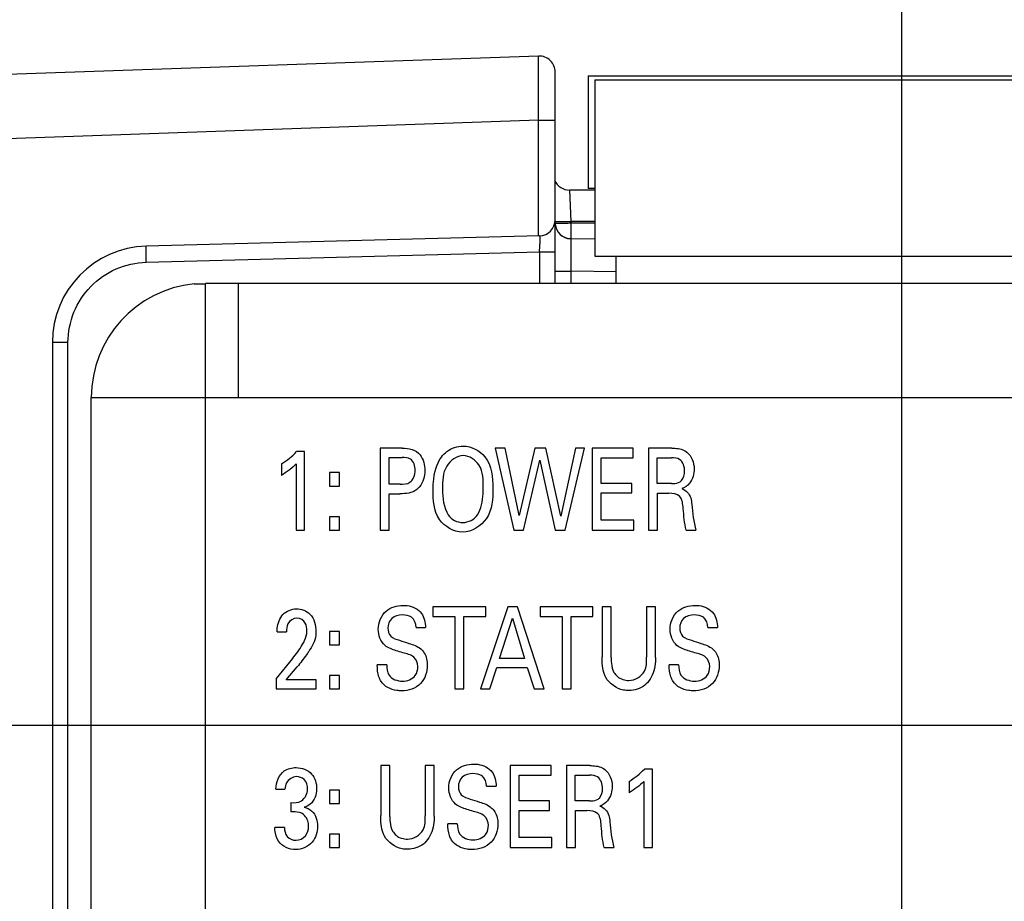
# Model space of a CAD drawing. Header units: inches. Extents: x 0 to 34, y 0 to 22.
# Tile 29 of 59: x 6.4 to 7.6, y 13.9 to 15. Entities that reach past the tile are written whole.
import ezdxf

# ---------------------------------------------------------------- set-up
doc = ezdxf.new("R2010")
doc.units = ezdxf.units.IN
doc.header["$LTSCALE"] = 1.87
doc.header["$MEASUREMENT"] = 0
doc.layers.get('0').update_dxf_attribs({"linetype": 'CONTINUOUS'})
for name, color, linetype in [('ARTWORK', 7, 'CONTINUOUS'), ('DETAIL', 7, 'CONTINUOUS'), ('DIMENSIONS', 7, 'CONTINUOUS')]:
    doc.layers.add(name, color=color, linetype=linetype)
doc.styles.get("Standard").update_dxf_attribs({"font": 'txt', "width": 0.8})
doc.dimstyles.new('DIMSTYLE_1', dxfattribs={"dimtxt": 0.125, "dimasz": 0.18, "dimexe": 0.125, "dimexo": 0.0625, "dimgap": 0.03125, "dimtad": 0, "dimtih": 1, "dimtoh": 1, "dimlfac": 0.5, "dimzin": 4, "dimdsep": 46, "dimtxsty": 'STANDARD', "dimblk": '_FILLED', "dimblk1": '_FILLED', "dimblk2": '_FILLED', "dimcen": 0.09, "dimadec": 0, "dimazin": 0, "dimtp": 0.01, "dimtm": 0.01, "dimtfac": 1, "dimtofl": 0, "dimtmove": 0, "dimatfit": 3, "dimldrblk": '_FILLED', "dimfxl": 1, "dimtolj": 1, "dimtzin": 4, "dimarcsym": 0})
doc.dimstyles.new('DIMSTYLE_2', dxfattribs={"dimtxt": 0.125, "dimasz": 0.18, "dimexe": 0.125, "dimexo": 0.0625, "dimgap": 0.03125, "dimtad": 0, "dimtih": 1, "dimtoh": 1, "dimlfac": 0.5, "dimzin": 4, "dimdsep": 46, "dimtxsty": 'STANDARD', "dimblk": '_FILLED', "dimblk1": '_FILLED', "dimblk2": '_FILLED', "dimcen": 0.09, "dimadec": 0, "dimazin": 0, "dimtp": 0.001, "dimtm": 0.001, "dimtfac": 1, "dimtofl": 0, "dimtmove": 0, "dimatfit": 3, "dimldrblk": '_FILLED', "dimfxl": 1, "dimtolj": 1, "dimtzin": 4, "dimarcsym": 0})
doc.dimstyles.get("Standard").update_dxf_attribs({"dimtxt": 0.125, "dimasz": 0.18, "dimexe": 0.125, "dimexo": 0.0625, "dimgap": 0.09, "dimtad": 0, "dimtih": 1, "dimtoh": 1, "dimdec": 3, "dimzin": 4, "dimdsep": 46, "dimtxsty": 'STANDARD', "dimblk": '_FILLED', "dimblk1": '_FILLED', "dimblk2": '_FILLED', "dimcen": 0.09, "dimadec": 0, "dimazin": 0, "dimtol": 1, "dimtp": 0.01, "dimtm": 0.01, "dimtfac": 1, "dimtdec": 3, "dimtofl": 0, "dimtmove": 0, "dimatfit": 3, "dimldrblk": '_FILLED', "dimfxl": 1, "dimtolj": 1, "dimtzin": 4, "dimarcsym": 0})

# ---------------------------------------------------------------- blocks, each defined once
blk = doc.blocks.new('*D18')
at = {"layer": 'DIMENSIONS', "color": 2, "linetype": 'CONTINUOUS'}
blk.add_line((7.4418, 11.8375), (7.4418, 15.6145), dxfattribs=at)
at = {"layer": 'DIMENSIONS', "color": 2, "linetype": 'CONTINUOUS', "insert": (7.3793, 15.677), "char_height": 0.125, "width": 1.125, "attachment_point": 1, "rotation": 90, "line_spacing_factor": 0.9}
blk.add_mtext('1.29{\\Ftxt.shx;\\W1.000000;\\H0.125000; }[32.7]', dxfattribs=at)
blk = doc.blocks.new('_FILLED')
at = {"color": 0, "linetype": 'BYBLOCK'}
blk.add_solid([(0, 0), (-1, 0.1736), (-1, -0.1736)], dxfattribs=at)
blk = doc.blocks.new('*D19')
at = {"layer": 'DIMENSIONS', "color": 2, "linetype": 'CONTINUOUS'}
for p, q in [((7.8922, 15.4746), (7.8922, 15.6145)), ((8.0667, 15.3109), (7.8922, 15.4746)), ((8.0667, 13.5677), (8.0667, 15.3109))]:
    blk.add_line(p, q, dxfattribs=at)
at = {"layer": 'DIMENSIONS', "color": 2, "linetype": 'CONTINUOUS', "insert": (7.8297, 15.677), "char_height": 0.125, "width": 1.125, "attachment_point": 1, "rotation": 90, "line_spacing_factor": 0.9}
blk.add_mtext('1.60{\\Ftxt.shx;\\W1.000000;\\H0.125000; }[40.7]', dxfattribs=at)
blk = doc.blocks.new('*D20')
at = {"layer": 'DIMENSIONS', "color": 2, "linetype": 'CONTINUOUS'}
for p, q in [((8.4731, 15.4513), (8.4731, 15.6145)), ((8.2518, 15.2836), (8.4731, 15.4513)), ((8.2518, 14.2937), (8.2518, 15.2836))]:
    blk.add_line(p, q, dxfattribs=at)
at = {"layer": 'DIMENSIONS', "color": 2, "linetype": 'CONTINUOUS', "insert": (8.4106, 15.677), "char_height": 0.125, "width": 0.925, "attachment_point": 1, "rotation": 90, "line_spacing_factor": 0.9}
blk.add_mtext('1.69{\\Ftxt.shx;\\W1.000000;\\H0.125000; }[43]', dxfattribs=at)
blk = doc.blocks.new('*D21')
at = {"layer": 'DIMENSIONS', "color": 2, "linetype": 'CONTINUOUS'}
blk.add_line((8.1998, 11.7255), (8.1998, 15.6145), dxfattribs=at)
at = {"layer": 'DIMENSIONS', "color": 2, "linetype": 'CONTINUOUS', "insert": (8.1373, 15.677), "char_height": 0.125, "width": 1.125, "attachment_point": 1, "rotation": 90, "line_spacing_factor": 0.9}
blk.add_mtext('1.67{\\Ftxt.shx;\\W1.000000;\\H0.125000; }[42.3]', dxfattribs=at)
blk = doc.blocks.new('*D22')
at = {"layer": 'DIMENSIONS', "color": 6, "linetype": 'CONTINUOUS'}
blk.add_line((9.5876, 11.3719), (9.5876, 15.6145), dxfattribs=at)
at = {"layer": 'DIMENSIONS', "color": 6, "linetype": 'CONTINUOUS', "insert": (9.5251, 15.677), "char_height": 0.125, "width": 0.925, "attachment_point": 1, "rotation": 90, "line_spacing_factor": 0.9}
blk.add_mtext('2.36{\\Ftxt.shx;\\W1.000000;\\H0.125000; }[60]', dxfattribs=at)
blk = doc.blocks.new('*D23')
at = {"layer": 'DIMENSIONS', "color": 2, "linetype": 'CONTINUOUS'}
blk.add_line((9.8252, 13.8155), (9.8252, 15.6145), dxfattribs=at)
at = {"layer": 'DIMENSIONS', "color": 2, "linetype": 'CONTINUOUS', "insert": (9.7627, 15.677), "char_height": 0.125, "width": 0.925, "attachment_point": 1, "rotation": 90, "line_spacing_factor": 0.9}
blk.add_mtext('2.48{\\Ftxt.shx;\\W1.000000;\\H0.125000; }[63]', dxfattribs=at)
blk = doc.blocks.new('*D24')
at = {"layer": 'DIMENSIONS', "color": 2, "linetype": 'CONTINUOUS'}
blk.add_line((11.6509, 13.5485), (11.6509, 15.6145), dxfattribs=at)
at = {"layer": 'DIMENSIONS', "color": 2, "linetype": 'CONTINUOUS', "insert": (11.5884, 15.677), "char_height": 0.125, "width": 1.125, "attachment_point": 1, "rotation": 90, "line_spacing_factor": 0.9}
blk.add_mtext('3.39{\\Ftxt.shx;\\W1.000000;\\H0.125000; }[86.2]', dxfattribs=at)
blk = doc.blocks.new('*D43')
at = {"layer": 'DIMENSIONS', "color": 2, "linetype": 'CONTINUOUS'}
blk.add_line((8.0641, 14.106), (4.0538, 14.106), dxfattribs=at)
at = {"layer": 'DIMENSIONS', "color": 2, "linetype": 'CONTINUOUS', "insert": (3.9913, 14.1685), "char_height": 0.125, "width": 1.125, "attachment_point": 3, "line_spacing_factor": 0.9}
blk.add_mtext('3.06{\\Ftxt.shx;\\W1.000000;\\H0.125000; }[77.7]', dxfattribs=at)
blk = doc.blocks.new('*D53')
at = {"layer": 'DIMENSIONS', "color": 2, "linetype": 'CONTINUOUS'}
blk.add_line((9.5876, 11.3719), (9.5876, 15.6145), dxfattribs=at)
at = {"layer": 'DIMENSIONS', "color": 2, "linetype": 'CONTINUOUS', "insert": (9.5251, 15.677), "char_height": 0.125, "width": 0.925, "attachment_point": 1, "rotation": 90, "line_spacing_factor": 0.9}
blk.add_mtext('2.36{\\Ftxt.shx;\\W1.000000;\\H0.125000; }[60]', dxfattribs=at)

msp = doc.modelspace()

# ---------------------------------------------------------------- linework, layer by layer
at = {"color": 7, "linetype": 'CONTINUOUS'}
for p, q in [((6.9965, 14.9263), (5.1693, 14.8624)), ((7.0169, 14.648), (7.0169, 14.9066)), ((7.0572, 14.9022), (7.0572, 14.764)), ((7.0572, 14.9022), (12.7775, 14.9022)), ((6.9965, 14.8476), (5.1693, 14.7838)), ((6.9965, 14.706), (6.9965, 14.8476)), ((6.9965, 14.8476), (7.0169, 14.8476)), ((7.0655, 14.762), (7.0345, 14.762)), ((7.0345, 14.762), (7.036, 14.7236)), ((7.0655, 14.764), (7.0572, 14.764)), ((7.0166, 14.7217), (7.0223, 14.7216)), ((7.036, 14.7236), (7.0361, 14.7218)), ((7.0655, 14.7236), (7.036, 14.7236)), ((7.0361, 14.7218), (7.0361, 14.7026)), ((7.0361, 14.7218), (7.0655, 14.7218)), ((6.9977, 14.706), (6.5158, 14.6934)), ((7.0362, 14.7023), (7.036, 14.6948)), ((7.036, 14.6948), (7.0361, 14.6629)), ((7.0659, 14.7018), (7.0362, 14.7023)), ((6.5158, 14.6737), (6.9977, 14.6863)), ((6.9977, 14.6863), (6.9977, 14.648)), ((6.9977, 14.6863), (7.0169, 14.6863)), ((7.0169, 14.6629), (7.0361, 14.6629)), ((7.0361, 14.6629), (7.0361, 14.648)), ((7.092, 14.6619), (7.0361, 14.6629)), ((6.4008, 14.5753), (6.4008, 8.3406)), ((6.4199, 14.5753), (6.4008, 14.5753)), ((6.4199, 8.3406), (6.4199, 14.5753))]:
    msp.add_line(p, q, dxfattribs=at)
at = {"color": 3, "linetype": 'CONTINUOUS'}
for p, q in [((7.0655, 14.897), (7.0655, 14.681)), ((7.0655, 14.897), (12.7261, 14.897)), ((7.0655, 14.681), (12.7261, 14.681)), ((7.0917, 14.648), (7.0917, 14.681)), ((6.5747, 14.6473), (6.5885, 14.6473)), ((6.5885, 14.648), (12.6898, 14.648)), ((6.5885, 8.2686), (6.5885, 14.6473)), ((6.6285, 14.648), (6.6285, 14.508)), ((6.4485, 8.408), (6.4485, 14.508)), ((6.4485, 14.508), (12.8298, 14.508))]:
    msp.add_line(p, q, dxfattribs=at)
at = {"color": 7, "linetype": 'CONTINUOUS'}
for centre, radius, start, end in [((6.9972, 14.9066), 0.0197, 0, 92), ((7.0345, 14.7817), 0.0197, 203.1281, 270), ((6.9972, 14.7257), 0.0197, 271.5, 360), ((7.0366, 14.722), 0.0197, 184.7365, 267.4768), ((7.0218, 15.1285), 0.407, 270.0689, 270.9699), ((7.0187, 15.3718), 0.6484, 270.6627, 271.532), ((7.0178, 15.4157), 0.6941, 270.9045, 271.5118), ((6.3926, 14.703), 0.6054, 358.6765, 359.3687), ((7.0361, 14.7223), 0.0197, 234.9182, 270), ((6.5189, 14.5753), 0.1181, 91.5, 180), ((6.2549, 14.7057), 0.7431, 358.502, 358.7087)]:
    msp.add_arc(centre, radius, start, end, dxfattribs=at)
at = {"color": 3, "linetype": 'CONTINUOUS'}
msp.add_arc((6.5885, 14.508), 0.14, 95.6689, 180, dxfattribs=at)
at = {"color": 7, "linetype": 'CONTINUOUS'}
for points, knots in [([(6.9965, 14.8476), (6.9965, 14.8527), (6.9964, 14.8627), (6.9963, 14.8773), (6.9963, 14.8907), (6.9962, 14.901), (6.9963, 14.9082), (6.9963, 14.9128), (6.9963, 14.9167), (6.9963, 14.92), (6.9964, 14.9226), (6.9964, 14.9243), (6.9964, 14.9253), (6.9965, 14.9258), (6.9965, 14.9261), (6.9965, 14.9263), (6.9965, 14.9263)], [0, 0, 0, 0, 0.194887, 0.382651, 0.555473, 0.706938, 0.772852, 0.831309, 0.881736, 0.9237, 0.956777, 0.980622, 0.989026, 0.995061, 0.998713, 1, 1, 1, 1]), ([(7.0165, 14.7236), (7.0175, 14.7234), (7.0208, 14.7235), (7.024, 14.7234), (7.0262, 14.7235)], [0, 0, 0, 0, 0.316673, 1, 1, 1, 1]), ([(6.9977, 14.706), (6.9978, 14.706), (6.9978, 14.7057), (6.9979, 14.7053), (6.9979, 14.7044), (6.998, 14.7028), (6.998, 14.7), (6.9979, 14.6976), (6.9979, 14.6963)], [0, 0, 0, 0, 0.018054, 0.06906, 0.152909, 0.268332, 0.585748, 1, 1, 1, 1]), ([(6.5158, 14.6737), (6.5157, 14.6762), (6.5156, 14.6798), (6.5156, 14.6845), (6.5156, 14.6874), (6.5156, 14.6898), (6.5156, 14.6917), (6.5158, 14.6926), (6.5157, 14.6934), (6.5158, 14.6934)], [0, 0, 0, 0, 0.381823, 0.555143, 0.70652, 0.830743, 0.922937, 0.979948, 1, 1, 1, 1]), ([(6.4199, 14.5753), (6.4199, 14.5879), (6.4249, 14.6133), (6.4461, 14.6457), (6.4779, 14.6677), (6.5032, 14.6734), (6.5158, 14.6737)], [0, 0, 0, 0, 0.25006, 0.500053, 0.75001, 1, 1, 1, 1])]:
    msp.add_open_spline(points, degree=3, knots=knots, dxfattribs=at)
at = {"layer": 'ARTWORK', "color": 3, "linetype": 'CONTINUOUS'}
for p, q in [((6.7099, 14.4416), (6.7, 14.4416)), ((6.7099, 14.3454), (6.7099, 14.4416)), ((6.8025, 14.4458), (6.8025, 14.3454)), ((6.8294, 14.4458), (6.8025, 14.4458)), ((6.9435, 14.4458), (6.9663, 14.3454)), ((6.9554, 14.4458), (6.9435, 14.4458)), ((6.9727, 14.3632), (6.9554, 14.4458)), ((6.9918, 14.4458), (6.9727, 14.3632)), ((7.0056, 14.4458), (6.9918, 14.4458)), ((7.0237, 14.3625), (7.0056, 14.4458)), ((7.0419, 14.4458), (7.0237, 14.3625)), ((7.029, 14.3454), (7.0528, 14.4458)), ((7.0528, 14.4458), (7.0419, 14.4458)), ((7.0622, 14.4458), (7.0622, 14.3454)), ((7.1125, 14.4458), (7.0622, 14.4458)), ((7.1125, 14.434), (7.1125, 14.4458)), ((7.1312, 14.4458), (7.1312, 14.3454)), ((7.1598, 14.4458), (7.1312, 14.4458)), ((6.8136, 14.4017), (6.8136, 14.4345)), ((6.8136, 14.4345), (6.8292, 14.4345)), ((6.9782, 14.3454), (6.9981, 14.4312)), ((6.9981, 14.4312), (7.0167, 14.3454)), ((7.0733, 14.4027), (7.0733, 14.434)), ((7.0733, 14.434), (7.1125, 14.434)), ((7.1419, 14.4025), (7.1419, 14.4341)), ((7.1419, 14.4341), (7.1595, 14.4341)), ((6.6814, 14.4265), (6.6814, 14.4125)), ((6.6993, 14.4265), (6.6993, 14.3454)), ((6.7402, 14.4159), (6.7402, 14.3995)), ((6.7525, 14.4159), (6.7402, 14.4159)), ((6.7525, 14.3995), (6.7525, 14.4159)), ((6.7402, 14.3995), (6.7525, 14.3995)), ((6.8268, 14.4017), (6.8136, 14.4017)), ((7.1106, 14.4027), (7.0733, 14.4027)), ((7.1106, 14.391), (7.1106, 14.4027)), ((7.1595, 14.4025), (7.1419, 14.4025)), ((6.8136, 14.3454), (6.8136, 14.39)), ((6.8136, 14.39), (6.8266, 14.39)), ((7.0733, 14.3576), (7.0733, 14.391)), ((7.0733, 14.391), (7.1106, 14.391)), ((7.1422, 14.3454), (7.1422, 14.3907)), ((7.1422, 14.3907), (7.1561, 14.3907)), ((6.7402, 14.3618), (6.7402, 14.3454)), ((6.7525, 14.3618), (6.7402, 14.3618)), ((6.7525, 14.3454), (6.7525, 14.3618)), ((7.1134, 14.3576), (7.0733, 14.3576)), ((7.1134, 14.3454), (7.1134, 14.3576)), ((6.6993, 14.3454), (6.7099, 14.3454)), ((6.7402, 14.3454), (6.7525, 14.3454)), ((6.8025, 14.3454), (6.8136, 14.3454)), ((6.9663, 14.3454), (6.9782, 14.3454)), ((7.0167, 14.3454), (7.029, 14.3454)), ((7.0622, 14.3454), (7.1134, 14.3454)), ((7.1312, 14.3454), (7.1422, 14.3454)), ((7.1774, 14.3454), (7.1892, 14.3454)), ((6.8669, 14.2513), (6.8669, 14.2395)), ((6.9317, 14.2513), (6.8669, 14.2513)), ((6.9589, 14.2513), (6.9252, 14.151)), ((6.9317, 14.2395), (6.9317, 14.2513)), ((6.9708, 14.2513), (6.9589, 14.2513)), ((7.0032, 14.151), (6.9708, 14.2513)), ((6.9984, 14.2513), (6.9984, 14.2395)), ((7.0631, 14.2513), (6.9984, 14.2513)), ((7.0631, 14.2395), (7.0631, 14.2513)), ((7.0743, 14.2513), (7.0743, 14.1902)), ((7.0854, 14.2513), (7.0743, 14.2513)), ((7.0854, 14.1892), (7.0854, 14.2513)), ((7.1289, 14.2513), (7.1289, 14.1897)), ((7.1397, 14.2513), (7.1289, 14.2513)), ((7.1397, 14.1895), (7.1397, 14.2513)), ((6.8669, 14.2395), (6.8938, 14.2395)), ((6.8938, 14.2395), (6.8938, 14.151)), ((6.9048, 14.151), (6.9048, 14.2395)), ((6.9048, 14.2395), (6.9317, 14.2395)), ((6.9488, 14.1883), (6.9644, 14.2376)), ((6.9644, 14.2376), (6.9791, 14.1883)), ((6.9984, 14.2395), (7.0253, 14.2395)), ((7.0253, 14.2395), (7.0253, 14.151)), ((7.0363, 14.151), (7.0363, 14.2395)), ((7.0363, 14.2395), (7.0631, 14.2395)), ((6.8465, 14.2263), (6.858, 14.2263)), ((7.2041, 14.2263), (7.2157, 14.2263)), ((6.6762, 14.2209), (6.6878, 14.2209)), ((6.7402, 14.2214), (6.7402, 14.205)), ((6.7525, 14.2214), (6.7402, 14.2214)), ((6.7525, 14.205), (6.7525, 14.2214)), ((6.7402, 14.205), (6.7525, 14.205)), ((6.6952, 14.1883), (6.6751, 14.1636)), ((6.9791, 14.1883), (6.9488, 14.1883)), ((6.6874, 14.1619), (6.7008, 14.1779)), ((6.8105, 14.1803), (6.7989, 14.1803)), ((6.9366, 14.151), (6.9453, 14.1771)), ((6.9453, 14.1771), (6.9825, 14.1771)), ((6.9825, 14.1771), (6.9911, 14.151)), ((7.1681, 14.1803), (7.1566, 14.1803)), ((6.7402, 14.1673), (6.7402, 14.151)), ((6.7525, 14.1673), (6.7402, 14.1673)), ((6.7525, 14.151), (6.7525, 14.1673)), ((6.6751, 14.1636), (6.6751, 14.151)), ((6.7239, 14.1619), (6.6874, 14.1619)), ((6.7239, 14.151), (6.7239, 14.1619)), ((6.6751, 14.151), (6.7239, 14.151)), ((6.7402, 14.151), (6.7525, 14.151)), ((6.8938, 14.151), (6.9048, 14.151)), ((6.9252, 14.151), (6.9366, 14.151)), ((6.9911, 14.151), (7.0032, 14.151)), ((7.0253, 14.151), (7.0363, 14.151)), ((6.8031, 14.0569), (6.8031, 13.9957)), ((6.8142, 14.0569), (6.8031, 14.0569)), ((6.8142, 13.9947), (6.8142, 14.0569)), ((6.8577, 14.0569), (6.8577, 13.9953)), ((6.8685, 14.0569), (6.8577, 14.0569)), ((6.8685, 13.995), (6.8685, 14.0569)), ((6.9617, 14.0569), (6.9617, 13.9565)), ((7.012, 14.0569), (6.9617, 14.0569)), ((7.012, 14.0451), (7.012, 14.0569)), ((7.0307, 14.0569), (7.0307, 13.9565)), ((7.0594, 14.0569), (7.0307, 14.0569)), ((6.9728, 14.0138), (6.9728, 14.0451)), ((6.9728, 14.0451), (7.012, 14.0451)), ((7.0415, 14.0136), (7.0415, 14.0452)), ((7.0415, 14.0452), (7.059, 14.0452)), ((7.136, 14.0527), (7.1261, 14.0527)), ((7.136, 13.9565), (7.136, 14.0527)), ((6.9329, 14.0319), (6.9445, 14.0319)), ((7.1075, 14.0376), (7.1075, 14.0237)), ((7.1254, 14.0376), (7.1254, 13.9565)), ((6.6746, 14.0282), (6.6858, 14.0282)), ((6.7402, 14.027), (6.7402, 14.0106)), ((6.7525, 14.027), (6.7402, 14.027)), ((6.7525, 14.0106), (6.7525, 14.027)), ((6.6928, 14.0116), (6.6928, 14.0003)), ((6.7402, 14.0106), (6.7525, 14.0106)), ((7.0101, 14.0138), (6.9728, 14.0138)), ((7.0101, 14.0021), (7.0101, 14.0138)), ((7.059, 14.0136), (7.0415, 14.0136)), ((6.9728, 13.9687), (6.9728, 14.0021)), ((6.9728, 14.0021), (7.0101, 14.0021)), ((7.0417, 13.9565), (7.0417, 14.0018)), ((7.0417, 14.0018), (7.0557, 14.0018)), ((6.8969, 13.9858), (6.8854, 13.9858)), ((6.6852, 13.9813), (6.6734, 13.9813)), ((6.7402, 13.9729), (6.7402, 13.9565)), ((6.7525, 13.9729), (6.7402, 13.9729)), ((6.7525, 13.9565), (6.7525, 13.9729)), ((7.0129, 13.9687), (6.9728, 13.9687)), ((7.0129, 13.9565), (7.0129, 13.9687)), ((6.7402, 13.9565), (6.7525, 13.9565)), ((6.9617, 13.9565), (7.0129, 13.9565)), ((7.0307, 13.9565), (7.0417, 13.9565)), ((7.0769, 13.9565), (7.0888, 13.9565)), ((7.1254, 13.9565), (7.136, 13.9565))]:
    msp.add_line(p, q, dxfattribs=at)
for points in [[(6.6814, 14.4265), (6.6881, 14.4308), (6.6945, 14.4358), (6.7, 14.4416)], [(6.8294, 14.4458), (6.8371, 14.4458), (6.8466, 14.444), (6.8513, 14.4377)], [(6.8513, 14.4377), (6.8554, 14.4324), (6.8571, 14.425), (6.8571, 14.4182)], [(7.1783, 14.441), (7.1841, 14.4364), (7.1871, 14.428), (7.1871, 14.4206)], [(6.6993, 14.4265), (6.6941, 14.421), (6.6879, 14.4164), (6.6814, 14.4125)], [(6.8571, 14.4182), (6.8571, 14.4114), (6.8551, 14.404), (6.8508, 14.3986)], [(7.1871, 14.4206), (7.1871, 14.4144), (7.1854, 14.4077), (7.1815, 14.4028)], [(6.8788, 14.3957), (6.8788, 14.3849), (6.8801, 14.3731), (6.8859, 14.364)], [(7.1815, 14.4028), (7.1791, 14.3998), (7.1756, 14.3975), (7.172, 14.3963)], [(7.1774, 14.3454), (7.1751, 14.354), (7.1746, 14.3631), (7.1737, 14.372)], [(7.1842, 14.377), (7.1852, 14.3664), (7.1864, 14.3557), (7.1892, 14.3454)], [(6.8859, 14.364), (6.8895, 14.3584), (6.897, 14.3548), (6.9037, 14.3548)], [(6.9037, 14.3548), (6.9104, 14.3548), (6.9178, 14.3585), (6.9215, 14.364)], [(6.6833, 14.242), (6.6874, 14.2464), (6.6939, 14.249), (6.6999, 14.249)], [(6.8531, 14.2434), (6.8566, 14.2386), (6.8577, 14.2322), (6.858, 14.2263)], [(7.2108, 14.2434), (7.2143, 14.2386), (7.2154, 14.2322), (7.2157, 14.2263)], [(6.8084, 14.2042), (6.8029, 14.2088), (6.8001, 14.2168), (6.8001, 14.2239)], [(7.166, 14.2042), (7.1606, 14.2088), (7.1577, 14.2168), (7.1577, 14.2239)], [(6.6952, 14.1883), (6.6995, 14.1936), (6.7036, 14.199), (6.707, 14.2049)], [(6.9396, 14.049), (6.9431, 14.0442), (6.9442, 14.0378), (6.9445, 14.0319)], [(7.0778, 14.0522), (7.0836, 14.0476), (7.0867, 14.0391), (7.0867, 14.0317)], [(7.1075, 14.0376), (7.1142, 14.0419), (7.1206, 14.0469), (7.1261, 14.0527)], [(7.0867, 14.0317), (7.0867, 14.0255), (7.0849, 14.0188), (7.081, 14.0139)], [(7.1254, 14.0376), (7.1202, 14.0321), (7.114, 14.0275), (7.1075, 14.0237)], [(6.8948, 14.0098), (6.8894, 14.0144), (6.8865, 14.0224), (6.8865, 14.0295)], [(7.081, 14.0139), (7.0786, 14.0109), (7.0752, 14.0086), (7.0716, 14.0074)], [(6.7035, 13.9996), (6.7, 14.0004), (6.6964, 14.0004), (6.6928, 14.0003)], [(7.0769, 13.9565), (7.0746, 13.9651), (7.0741, 13.9742), (7.0732, 13.9831)], [(7.0838, 13.9881), (7.0848, 13.9775), (7.0859, 13.9668), (7.0888, 13.9565)], [(6.699, 13.9541), (6.6913, 13.9541), (6.6824, 13.9577), (6.6779, 13.9642)]]:
    msp.add_open_spline(points, degree=3, dxfattribs=at)
for points, knots in [([(6.8775, 14.4349), (6.8794, 14.4375), (6.8865, 14.4451), (6.8972, 14.4484), (6.9043, 14.4484)], [0, 0, 0, 0, 0.31082, 1, 1, 1, 1]), ([(6.9043, 14.4484), (6.9141, 14.4484), (6.9383, 14.4358), (6.9405, 14.4099), (6.9405, 14.3966)], [0, 0, 0, 0, 0.425165, 1, 1, 1, 1]), ([(7.1598, 14.4458), (7.1611, 14.4458), (7.1674, 14.4457), (7.1743, 14.4443), (7.1783, 14.441)], [0, 0, 0, 0, 0.197684, 1, 1, 1, 1]), ([(6.8454, 14.4188), (6.8454, 14.4238), (6.8422, 14.4342), (6.8326, 14.4345), (6.8292, 14.4345)], [0, 0, 0, 0, 0.588904, 1, 1, 1, 1]), ([(6.8672, 14.3949), (6.8672, 14.398), (6.8677, 14.4118), (6.8711, 14.4263), (6.8775, 14.4349)], [0, 0, 0, 0, 0.226062, 1, 1, 1, 1]), ([(6.9044, 14.4367), (6.8963, 14.4367), (6.8788, 14.4241), (6.8788, 14.4053), (6.8788, 14.3957)], [0, 0, 0, 0, 0.456303, 1, 1, 1, 1]), ([(6.9287, 14.3967), (6.9287, 14.4064), (6.929, 14.425), (6.9118, 14.4367), (6.9044, 14.4367)], [0, 0, 0, 0, 0.566642, 1, 1, 1, 1]), ([(7.1755, 14.4178), (7.1755, 14.423), (7.1722, 14.4333), (7.1628, 14.4341), (7.1595, 14.4341)], [0, 0, 0, 0, 0.612098, 1, 1, 1, 1]), ([(6.8268, 14.4017), (6.8309, 14.4017), (6.8416, 14.4021), (6.8454, 14.4134), (6.8454, 14.4188)], [0, 0, 0, 0, 0.43245, 1, 1, 1, 1]), ([(7.17, 14.4048), (7.1706, 14.4052), (7.1742, 14.4084), (7.1755, 14.4137), (7.1755, 14.4178)], [0, 0, 0, 0, 0.139856, 1, 1, 1, 1]), ([(6.8508, 14.3986), (6.8498, 14.3973), (6.8436, 14.3909), (6.8337, 14.39), (6.8266, 14.39)], [0, 0, 0, 0, 0.191042, 1, 1, 1, 1]), ([(6.9034, 14.343), (6.8926, 14.343), (6.8684, 14.3572), (6.8672, 14.3825), (6.8672, 14.3949)], [0, 0, 0, 0, 0.46588, 1, 1, 1, 1]), ([(6.9405, 14.3966), (6.9405, 14.384), (6.9391, 14.3583), (6.9146, 14.343), (6.9034, 14.343)], [0, 0, 0, 0, 0.52728, 1, 1, 1, 1]), ([(6.9215, 14.364), (6.9264, 14.3716), (6.9283, 14.3834), (6.9287, 14.3945), (6.9287, 14.3967)], [0, 0, 0, 0, 0.804385, 1, 1, 1, 1]), ([(7.1595, 14.4025), (7.1601, 14.4025), (7.1636, 14.4026), (7.1676, 14.403), (7.17, 14.4048)], [0, 0, 0, 0, 0.161104, 1, 1, 1, 1]), ([(7.172, 14.3963), (7.177, 14.3946), (7.1834, 14.3876), (7.184, 14.3796), (7.1842, 14.377)], [0, 0, 0, 0, 0.662016, 1, 1, 1, 1]), ([(7.1737, 14.372), (7.1732, 14.3771), (7.1726, 14.389), (7.1608, 14.3907), (7.1561, 14.3907)], [0, 0, 0, 0, 0.526643, 1, 1, 1, 1]), ([(6.6999, 14.249), (6.7058, 14.249), (6.7203, 14.2438), (6.7237, 14.2286), (6.7237, 14.2209)], [0, 0, 0, 0, 0.431826, 1, 1, 1, 1]), ([(6.8001, 14.2239), (6.8001, 14.232), (6.8065, 14.2489), (6.8232, 14.2533), (6.8306, 14.2533)], [0, 0, 0, 0, 0.524075, 1, 1, 1, 1]), ([(6.8306, 14.2533), (6.8322, 14.2533), (6.8405, 14.2528), (6.8492, 14.2488), (6.8531, 14.2434)], [0, 0, 0, 0, 0.195209, 1, 1, 1, 1]), ([(7.1577, 14.2239), (7.1577, 14.232), (7.1642, 14.2489), (7.1809, 14.2533), (7.1883, 14.2533)], [0, 0, 0, 0, 0.524075, 1, 1, 1, 1]), ([(7.1883, 14.2533), (7.1899, 14.2533), (7.1981, 14.2528), (7.2068, 14.2488), (7.2108, 14.2434)], [0, 0, 0, 0, 0.195209, 1, 1, 1, 1]), ([(6.6762, 14.2209), (6.6762, 14.2223), (6.6765, 14.2298), (6.6792, 14.2376), (6.6833, 14.242)], [0, 0, 0, 0, 0.190399, 1, 1, 1, 1]), ([(6.7004, 14.2377), (6.696, 14.2377), (6.6881, 14.2322), (6.6878, 14.2242), (6.6878, 14.2209)], [0, 0, 0, 0, 0.56733, 1, 1, 1, 1]), ([(6.7127, 14.222), (6.7127, 14.2253), (6.712, 14.233), (6.7044, 14.2377), (6.7004, 14.2377)], [0, 0, 0, 0, 0.451543, 1, 1, 1, 1]), ([(6.8296, 14.2416), (6.825, 14.2416), (6.8152, 14.2393), (6.8118, 14.2296), (6.8118, 14.2253)], [0, 0, 0, 0, 0.518284, 1, 1, 1, 1]), ([(6.8465, 14.2263), (6.8463, 14.2308), (6.8428, 14.2402), (6.8335, 14.2416), (6.8296, 14.2416)], [0, 0, 0, 0, 0.54008, 1, 1, 1, 1]), ([(7.1872, 14.2416), (7.1827, 14.2416), (7.1728, 14.2393), (7.1695, 14.2296), (7.1695, 14.2253)], [0, 0, 0, 0, 0.518371, 1, 1, 1, 1]), ([(7.2041, 14.2263), (7.2039, 14.2308), (7.2004, 14.2402), (7.1911, 14.2416), (7.1872, 14.2416)], [0, 0, 0, 0, 0.540021, 1, 1, 1, 1]), ([(6.8118, 14.2253), (6.8118, 14.2219), (6.8145, 14.2137), (6.8224, 14.2116), (6.8263, 14.2105)], [0, 0, 0, 0, 0.460871, 1, 1, 1, 1]), ([(7.1695, 14.2253), (7.1695, 14.2219), (7.1721, 14.2137), (7.1801, 14.2116), (7.1839, 14.2105)], [0, 0, 0, 0, 0.460871, 1, 1, 1, 1]), ([(6.707, 14.2049), (6.708, 14.2066), (6.711, 14.2118), (6.7127, 14.2179), (6.7127, 14.222)], [0, 0, 0, 0, 0.323309, 1, 1, 1, 1]), ([(6.7237, 14.2209), (6.7237, 14.2194), (6.7236, 14.2107), (6.7188, 14.2028), (6.715, 14.1968)], [0, 0, 0, 0, 0.173783, 1, 1, 1, 1]), ([(6.8302, 14.1953), (6.8275, 14.1961), (6.8201, 14.1984), (6.8122, 14.2009), (6.8084, 14.2042)], [0, 0, 0, 0, 0.354428, 1, 1, 1, 1]), ([(6.8263, 14.2105), (6.8301, 14.2092), (6.8389, 14.2064), (6.848, 14.2033), (6.8521, 14.1999)], [0, 0, 0, 0, 0.429256, 1, 1, 1, 1]), ([(6.8521, 14.1999), (6.8539, 14.1985), (6.8587, 14.1927), (6.8601, 14.185), (6.8601, 14.1799)], [0, 0, 0, 0, 0.305648, 1, 1, 1, 1]), ([(7.1878, 14.1953), (7.1851, 14.1961), (7.1777, 14.1984), (7.1699, 14.2009), (7.166, 14.2042)], [0, 0, 0, 0, 0.354428, 1, 1, 1, 1]), ([(7.1839, 14.2105), (7.1877, 14.2092), (7.1965, 14.2064), (7.2057, 14.2033), (7.2098, 14.1999)], [0, 0, 0, 0, 0.429256, 1, 1, 1, 1]), ([(7.2098, 14.1999), (7.2115, 14.1985), (7.2164, 14.1927), (7.2178, 14.185), (7.2178, 14.1799)], [0, 0, 0, 0, 0.305647, 1, 1, 1, 1]), ([(6.715, 14.1968), (6.7141, 14.1954), (6.7095, 14.1891), (6.7047, 14.1828), (6.7008, 14.1779)], [0, 0, 0, 0, 0.208621, 1, 1, 1, 1]), ([(6.8486, 14.1783), (6.8486, 14.1825), (6.8444, 14.1922), (6.8348, 14.1939), (6.8302, 14.1953)], [0, 0, 0, 0, 0.461453, 1, 1, 1, 1]), ([(7.0789, 14.1649), (7.0783, 14.1661), (7.0745, 14.1739), (7.0743, 14.1829), (7.0743, 14.1902)], [0, 0, 0, 0, 0.158792, 1, 1, 1, 1]), ([(7.0854, 14.1892), (7.0854, 14.1869), (7.0856, 14.1807), (7.087, 14.1745), (7.0889, 14.1711)], [0, 0, 0, 0, 0.374364, 1, 1, 1, 1]), ([(7.1073, 14.1612), (7.1146, 14.1612), (7.1289, 14.17), (7.1289, 14.184), (7.1289, 14.1897)], [0, 0, 0, 0, 0.563665, 1, 1, 1, 1]), ([(7.1397, 14.1895), (7.1397, 14.1878), (7.1396, 14.1786), (7.1372, 14.1691), (7.1331, 14.1628)], [0, 0, 0, 0, 0.182896, 1, 1, 1, 1]), ([(7.2062, 14.1783), (7.2062, 14.1825), (7.2021, 14.1922), (7.1924, 14.1939), (7.1878, 14.1953)], [0, 0, 0, 0, 0.461453, 1, 1, 1, 1]), ([(6.8036, 14.16), (6.8025, 14.1617), (6.7995, 14.1682), (6.7989, 14.1753), (6.7989, 14.1803)], [0, 0, 0, 0, 0.29418, 1, 1, 1, 1]), ([(6.8105, 14.1803), (6.8106, 14.176), (6.8115, 14.1646), (6.8238, 14.1604), (6.8298, 14.1604)], [0, 0, 0, 0, 0.416173, 1, 1, 1, 1]), ([(6.8601, 14.1799), (6.8601, 14.172), (6.8548, 14.1541), (6.8369, 14.1486), (6.8285, 14.1486)], [0, 0, 0, 0, 0.485275, 1, 1, 1, 1]), ([(6.8298, 14.1604), (6.8355, 14.1604), (6.8463, 14.1644), (6.8486, 14.1746), (6.8486, 14.1783)], [0, 0, 0, 0, 0.603232, 1, 1, 1, 1]), ([(7.1613, 14.16), (7.1602, 14.1617), (7.1572, 14.1682), (7.1566, 14.1753), (7.1566, 14.1803)], [0, 0, 0, 0, 0.294171, 1, 1, 1, 1]), ([(7.1681, 14.1803), (7.1683, 14.176), (7.1691, 14.1646), (7.1815, 14.1604), (7.1875, 14.1604)], [0, 0, 0, 0, 0.416122, 1, 1, 1, 1]), ([(7.2178, 14.1799), (7.2178, 14.172), (7.2125, 14.1541), (7.1945, 14.1486), (7.1861, 14.1486)], [0, 0, 0, 0, 0.485296, 1, 1, 1, 1]), ([(7.1875, 14.1604), (7.1932, 14.1604), (7.204, 14.1644), (7.2062, 14.1746), (7.2062, 14.1783)], [0, 0, 0, 0, 0.603241, 1, 1, 1, 1]), ([(7.1073, 14.1489), (7.1051, 14.1489), (7.094, 14.1498), (7.0833, 14.1571), (7.0789, 14.1649)], [0, 0, 0, 0, 0.198446, 1, 1, 1, 1]), ([(7.0889, 14.1711), (7.0901, 14.1692), (7.0946, 14.1635), (7.1023, 14.1612), (7.1073, 14.1612)], [0, 0, 0, 0, 0.305748, 1, 1, 1, 1]), ([(6.8285, 14.1486), (6.8266, 14.1486), (6.8175, 14.1491), (6.8075, 14.1537), (6.8036, 14.16)], [0, 0, 0, 0, 0.200641, 1, 1, 1, 1]), ([(7.1331, 14.1628), (7.1314, 14.16), (7.1247, 14.1522), (7.114, 14.1489), (7.1073, 14.1489)], [0, 0, 0, 0, 0.326374, 1, 1, 1, 1]), ([(7.1861, 14.1486), (7.1843, 14.1486), (7.1751, 14.1491), (7.1652, 14.1537), (7.1613, 14.16)], [0, 0, 0, 0, 0.200641, 1, 1, 1, 1]), ([(6.8865, 14.0295), (6.8865, 14.0376), (6.893, 14.0544), (6.9097, 14.0588), (6.917, 14.0588)], [0, 0, 0, 0, 0.524091, 1, 1, 1, 1]), ([(6.917, 14.0588), (6.9187, 14.0588), (6.9269, 14.0584), (6.9356, 14.0544), (6.9396, 14.049)], [0, 0, 0, 0, 0.195209, 1, 1, 1, 1]), ([(7.0594, 14.0569), (7.0606, 14.0569), (7.067, 14.0568), (7.0738, 14.0554), (7.0778, 14.0522)], [0, 0, 0, 0, 0.197684, 1, 1, 1, 1]), ([(6.6746, 14.0282), (6.6748, 14.0364), (6.6804, 14.0513), (6.6944, 14.0545), (6.6995, 14.0545)], [0, 0, 0, 0, 0.617751, 1, 1, 1, 1]), ([(6.6998, 14.0434), (6.695, 14.0434), (6.6872, 14.0382), (6.686, 14.0308), (6.6858, 14.0282)], [0, 0, 0, 0, 0.654385, 1, 1, 1, 1]), ([(6.6995, 14.0545), (6.7063, 14.0545), (6.7206, 14.0491), (6.7246, 14.0349), (6.7246, 14.0285)], [0, 0, 0, 0, 0.517802, 1, 1, 1, 1]), ([(6.7134, 14.0282), (6.7134, 14.0323), (6.7116, 14.0409), (6.7032, 14.0434), (6.6998, 14.0434)], [0, 0, 0, 0, 0.544666, 1, 1, 1, 1]), ([(6.916, 14.0472), (6.9114, 14.0472), (6.9016, 14.0448), (6.8983, 14.0352), (6.8983, 14.0309)], [0, 0, 0, 0, 0.518385, 1, 1, 1, 1]), ([(6.9329, 14.0319), (6.9327, 14.0364), (6.9292, 14.0458), (6.9199, 14.0472), (6.916, 14.0472)], [0, 0, 0, 0, 0.54005, 1, 1, 1, 1]), ([(7.075, 14.0289), (7.075, 14.0341), (7.0717, 14.0444), (7.0623, 14.0452), (7.059, 14.0452)], [0, 0, 0, 0, 0.612098, 1, 1, 1, 1]), ([(6.6928, 14.0116), (6.6972, 14.0111), (6.7083, 14.0117), (6.7134, 14.0228), (6.7134, 14.0282)], [0, 0, 0, 0, 0.450246, 1, 1, 1, 1]), ([(6.7246, 14.0285), (6.7246, 14.0217), (6.7208, 14.011), (6.7119, 14.0066), (6.7093, 14.0059)], [0, 0, 0, 0, 0.709976, 1, 1, 1, 1]), ([(6.8983, 14.0309), (6.8983, 14.0275), (6.9009, 14.0193), (6.9089, 14.0172), (6.9127, 14.016)], [0, 0, 0, 0, 0.460871, 1, 1, 1, 1]), ([(7.0696, 14.0159), (7.0701, 14.0163), (7.0737, 14.0195), (7.075, 14.0248), (7.075, 14.0289)], [0, 0, 0, 0, 0.139856, 1, 1, 1, 1]), ([(6.9166, 14.0009), (6.9139, 14.0017), (6.9065, 14.004), (6.8987, 14.0065), (6.8948, 14.0098)], [0, 0, 0, 0, 0.354428, 1, 1, 1, 1]), ([(6.9127, 14.016), (6.9165, 14.0148), (6.9253, 14.012), (6.9345, 14.0089), (6.9386, 14.0054)], [0, 0, 0, 0, 0.429256, 1, 1, 1, 1]), ([(7.059, 14.0136), (7.0596, 14.0136), (7.0632, 14.0137), (7.0672, 14.0141), (7.0696, 14.0159)], [0, 0, 0, 0, 0.161104, 1, 1, 1, 1]), ([(7.0716, 14.0074), (7.0766, 14.0058), (7.083, 13.9987), (7.0836, 13.9907), (7.0838, 13.9881)], [0, 0, 0, 0, 0.662016, 1, 1, 1, 1]), ([(6.7146, 13.9826), (6.7146, 13.9849), (6.714, 13.992), (6.7081, 13.9984), (6.7035, 13.9996)], [0, 0, 0, 0, 0.319695, 1, 1, 1, 1]), ([(6.7093, 14.0059), (6.7127, 14.0052), (6.7226, 14.0007), (6.7257, 13.9892), (6.7257, 13.9825)], [0, 0, 0, 0, 0.345655, 1, 1, 1, 1]), ([(6.8077, 13.9704), (6.8071, 13.9716), (6.8033, 13.9794), (6.8031, 13.9885), (6.8031, 13.9957)], [0, 0, 0, 0, 0.158797, 1, 1, 1, 1]), ([(6.836, 13.9668), (6.8434, 13.9668), (6.8577, 13.9755), (6.8577, 13.9896), (6.8577, 13.9953)], [0, 0, 0, 0, 0.563687, 1, 1, 1, 1]), ([(6.8685, 13.995), (6.8685, 13.9933), (6.8684, 13.9842), (6.866, 13.9746), (6.8619, 13.9683)], [0, 0, 0, 0, 0.182891, 1, 1, 1, 1]), ([(6.935, 13.9839), (6.935, 13.988), (6.9309, 13.9978), (6.9212, 13.9994), (6.9166, 14.0009)], [0, 0, 0, 0, 0.461443, 1, 1, 1, 1]), ([(6.9386, 14.0054), (6.9403, 14.004), (6.9452, 13.9983), (6.9466, 13.9905), (6.9466, 13.9854)], [0, 0, 0, 0, 0.305676, 1, 1, 1, 1]), ([(7.0732, 13.9831), (7.0728, 13.9882), (7.0722, 14.0001), (7.0603, 14.0018), (7.0557, 14.0018)], [0, 0, 0, 0, 0.526643, 1, 1, 1, 1]), ([(6.8142, 13.9947), (6.8142, 13.9924), (6.8144, 13.9863), (6.8158, 13.98), (6.8177, 13.9767)], [0, 0, 0, 0, 0.374366, 1, 1, 1, 1]), ([(6.89, 13.9655), (6.889, 13.9673), (6.8859, 13.9737), (6.8854, 13.9809), (6.8854, 13.9858)], [0, 0, 0, 0, 0.294171, 1, 1, 1, 1]), ([(6.8969, 13.9858), (6.8971, 13.9816), (6.8979, 13.9701), (6.9102, 13.966), (6.9163, 13.966)], [0, 0, 0, 0, 0.416087, 1, 1, 1, 1]), ([(6.9466, 13.9854), (6.9466, 13.9775), (6.9413, 13.9597), (6.9233, 13.9541), (6.9149, 13.9541)], [0, 0, 0, 0, 0.485275, 1, 1, 1, 1]), ([(6.9163, 13.966), (6.922, 13.966), (6.9328, 13.97), (6.935, 13.9801), (6.935, 13.9839)], [0, 0, 0, 0, 0.603241, 1, 1, 1, 1]), ([(6.6779, 13.9642), (6.6752, 13.968), (6.6736, 13.9742), (6.6734, 13.9801), (6.6734, 13.9813)], [0, 0, 0, 0, 0.80226, 1, 1, 1, 1]), ([(6.6852, 13.9813), (6.6851, 13.9773), (6.6869, 13.9686), (6.6954, 13.9655), (6.6993, 13.9655)], [0, 0, 0, 0, 0.506652, 1, 1, 1, 1]), ([(6.7257, 13.9825), (6.7257, 13.9757), (6.7214, 13.9607), (6.7064, 13.9541), (6.699, 13.9541)], [0, 0, 0, 0, 0.48025, 1, 1, 1, 1]), ([(6.6993, 13.9655), (6.7036, 13.9655), (6.7126, 13.9695), (6.7146, 13.9786), (6.7146, 13.9826)], [0, 0, 0, 0, 0.511889, 1, 1, 1, 1]), ([(6.8177, 13.9767), (6.8188, 13.9748), (6.8234, 13.969), (6.8311, 13.9668), (6.836, 13.9668)], [0, 0, 0, 0, 0.305761, 1, 1, 1, 1]), ([(6.836, 13.9544), (6.8338, 13.9544), (6.8228, 13.9554), (6.812, 13.9627), (6.8077, 13.9704)], [0, 0, 0, 0, 0.198458, 1, 1, 1, 1]), ([(6.8619, 13.9683), (6.8601, 13.9655), (6.8535, 13.9577), (6.8428, 13.9544), (6.836, 13.9544)], [0, 0, 0, 0, 0.326374, 1, 1, 1, 1]), ([(6.9149, 13.9541), (6.9131, 13.9541), (6.9039, 13.9546), (6.894, 13.9593), (6.89, 13.9655)], [0, 0, 0, 0, 0.200641, 1, 1, 1, 1])]:
    msp.add_open_spline(points, degree=3, knots=knots, dxfattribs=at)

# ---------------------------------------------------------------- dimensions: what is measured, and where the dimension line sits
at = {"layer": 'DIMENSIONS', "color": 2, "linetype": 'CONTINUOUS'}
for feature_location, offset, dtype, origin, dimstyle, picture, middle in [((7.4418, 11.8375), (0, 3.777), 1, (4.8653, 11.775), 'DIMSTYLE_1', '*D18', (7.4418, 16.2395)), ((8.0667, 13.5677), (-0.1746, 2.0468), 0, (4.8653, 13.5052), 'DIMSTYLE_1', '*D19', (7.8922, 16.2395)), ((8.1998, 11.7255), (0, 3.889), 1, (4.8653, 11.663), 'DIMSTYLE_1', '*D21', (8.1998, 16.2395)), ((11.6509, 13.5485), (0, 2.0659), 1, (4.8653, 13.486), 'DIMSTYLE_1', '*D24', (11.6509, 16.2395)), ((8.2518, 14.2937), (0.2214, 1.3208), 0, (4.8653, 14.2312), 'DIMSTYLE_1', '*D20', (8.4731, 16.1395)), ((9.8252, 13.8155), (0, 1.799), 1, (4.8653, 13.753), 'DIMSTYLE_1', '*D23', (9.8252, 16.1395)), ((9.5876, 11.3719), (0, 4.2426), 1, (4.8653, 11.3094), 'DIMSTYLE_2', '*D53', (9.5876, 16.1395)), ((8.0641, 14.106), (-4.0103, 0), 0, (8.1266, 7.9897), 'DIMSTYLE_1', '*D43', (3.4288, 14.106))]:
    dim = msp.add_ordinate_dim(feature_location=feature_location, offset=offset, dtype=dtype, origin=origin, dimstyle=dimstyle, dxfattribs=at)
    dim.commit()
    dim.dimension.update_dxf_attribs({"geometry": picture, "text_midpoint": middle})
at = {"layer": 'DIMENSIONS', "color": 6, "linetype": 'CONTINUOUS'}
dim = msp.add_ordinate_dim(feature_location=(9.5876, 11.3719), offset=(0, 4.2426), dtype=1, origin=(4.8653, 11.3094), dimstyle='DIMSTYLE_1', dxfattribs=at)
dim.commit()
dim.dimension.update_dxf_attribs({"geometry": '*D22', "text_midpoint": (9.5876, 16.1395)})

# ---------------------------------------------------------------- leaders
at = {"layer": 'DETAIL', "color": 2, "linetype": 'CONTINUOUS'}
msp.add_leader([(7.3962, 11.6403), (4.1678, 14.7129), (3.9878, 14.7129)], dimstyle='STANDARD', override={"dimtad": 0}, dxfattribs=at)

doc.saveas('drawing.dxf')
